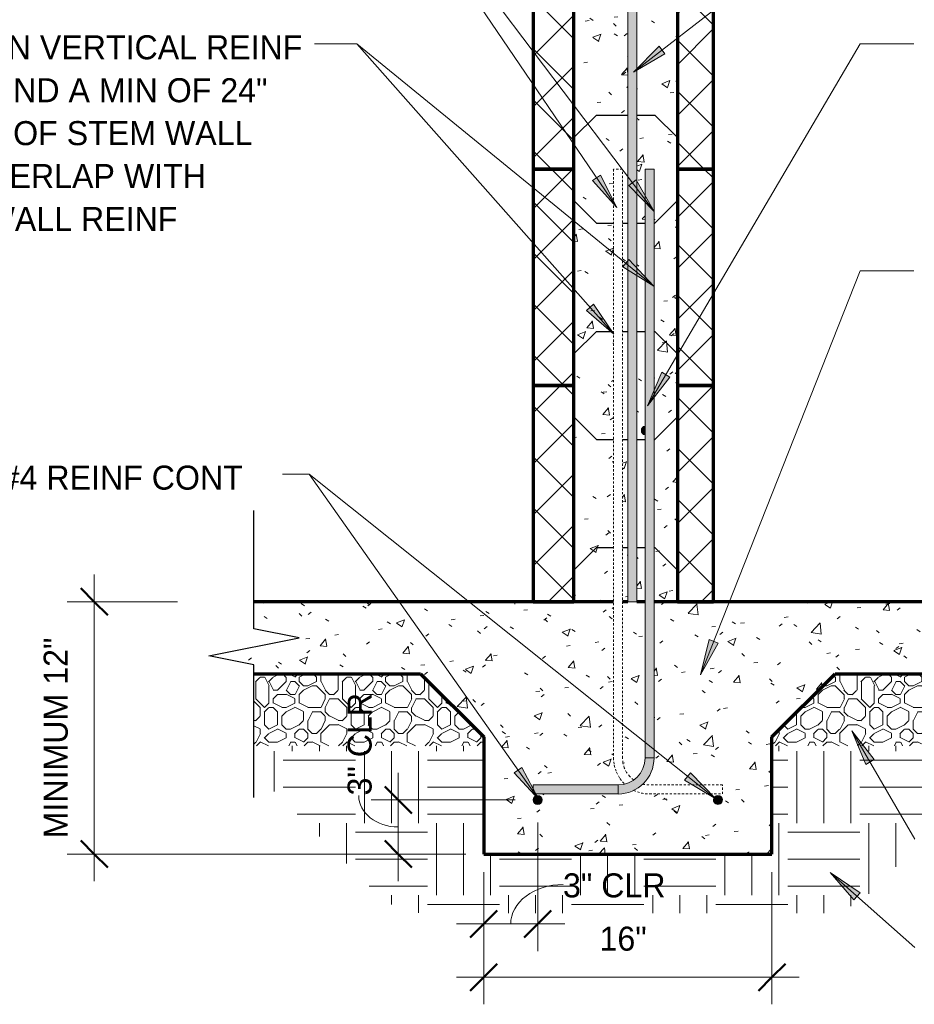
# Model space of a CAD drawing. Header units: inches. Extents: x 185 to 1318, y -45 to 298.
# Tile 21 of 23: x 1237 to 1286, y 33 to 88. Entities that reach past the tile are written whole.
import ezdxf

# ---------------------------------------------------------------- set-up
doc = ezdxf.new("R2010")
doc.units = ezdxf.units.IN
doc.header["$MEASUREMENT"] = 0
doc.linetypes.add('Hidden 1_8_', pattern=[0.1875, 0.125, -0.0625])
doc.layers.add('A-ANNO-DIMS', color=1, linetype='Continuous')
for name, color, linetype, lineweight in [('A-ANNO-DIMS-16', 1, 'Continuous', 9), ('A-ANNO-TEXT', 2, 'Continuous', 9), ('A-DETL', 5, 'Continuous', 9), ('A-DETL-GENF', 3, 'Continuous', 9), ('A-DETL-HLIN', 3, 'Continuous', 70), ('A-DETL-LLIN', 3, 'Continuous', 9), ('A-DETL-MBND', 5, 'Hidden 1_8_', 9), ('A-DETL-MLIN', 3, 'Continuous', 30)]:
    doc.layers.add(name, color=color, linetype=linetype, lineweight=lineweight)
doc.dimstyles.new('Linear_-_3_32__SBT_INCH_INCREM', dxfattribs={"dimscale": 12, "dimtxt": 0.125, "dimasz": 0.18, "dimexe": 0.125, "dimexo": 0.005208, "dimgap": 0.083333, "dimtad": 1, "dimtoh": 1, "dimdec": 0, "dimzin": 1, "dimdsep": 46, "dimlunit": 5, "dimtxsty": 'Standard', "dimtsz": 0.088388, "dimcen": 0.09, "dimdle": 0.125, "dimazin": 0, "dimtfac": 1, "dimtdec": 0, "dimtmove": 0, "dimatfit": 3, "dimfxl": 0, "dimtvp": 1, "dimtolj": 1, "dimtzin": 0, "dimarcsym": 0})
doc.dimstyles.new('Linear_-_3_32__SBT_TO_1_256', dxfattribs={"dimscale": 12, "dimtxt": 0.125, "dimasz": 0.18, "dimexe": 0.125, "dimexo": 0.005208, "dimgap": 0.083333, "dimtad": 1, "dimtoh": 1, "dimdec": 8, "dimzin": 3, "dimdsep": 46, "dimlunit": 4, "dimtxsty": 'Standard', "dimtsz": 0.088388, "dimcen": 0.09, "dimdle": 0.125, "dimazin": 1, "dimtfac": 1, "dimtdec": 8, "dimtmove": 0, "dimatfit": 3, "dimfxl": 0, "dimtvp": 1, "dimtolj": 1, "dimtzin": 0, "dimarcsym": 0})
pattern_1 = [(50, (1159.29, 0), (4.590705, -0.40187), [0.48, -5.28]), (355, (1159.29, 0), (-0.88784, 4.8137), [0.384, -4.224]), (100.451, (1159.673, -0.033), (3.70197, 4.41272), [0.408, -4.487]), (46.184, (1159.29, 1.28), (6.83066, -1.05904), [0.72, -7.92]), (96.636, (1159.859, 1.192), (5.98166, 6.23401), [0.612, -6.731]), (351.184, (1159.29, 1.28), (5.98208, 6.23382), [0.576, -6.336]), (21, (1159.93, 0.96), (3.82029, -2.5771), [0.48, -5.28]), (326, (1159.93, 0.96), (1.55721, 4.64059), [0.384, -4.224]), (71.451, (1160.248, 0.745), (5.37715, 2.0647), [0.408, -4.487]), (37.5, (1159.29, 0), (0.077972, 2.130786), [0.211, -3.962, 0.211, -4.077, -4.24]), (37.5, (1159.29, 0), (0.077972, 2.130786), [-8.461, 0.211, -4.029]), (7.5, (1159.29, 0), (1.683907, 2.52439), [0.211, -2.234, 0.211, -3.866, -1.616]), (7.5, (1159.29, 0), (1.683907, 2.52439), [-6.522, 0.211, -1.405]), (327.5, (1157.863, 0), (3.416527, -0.144297), [0.211, -1.389, 0.211, -4.781, -6.624]), (327.5, (1157.863, 0), (3.416527, -0.144297), [-6.592, 0.211, -6.413]), (317.5, (1157.223, 0), (3.732463, 0.640715), [0.211, -1.869, 0.211, -3.104, -4.704]), (317.5, (1157.223, 0), (3.732463, 0.640715), [-5.395, 0.211, -4.493])]
pattern_2 = [(45, (1159.29, 0), (-1.414214, 1.414214), []), (135, (1159.29, 0), (-1.414214, -1.414214), [])]
pattern_3 = [(0, (1159.29, 0), (4.8, 4.8), [0.48, -0.72, 0.24, -0.72, -2.64]), (0, (1159.29, 0), (4.8, 4.8), [-2.16, 0.24, -2.4]), (0, (1161.69, 0.48), (4.8, 4.8), [0.24, -4.56]), (0, (1160.25, 0.72), (4.8, 4.8), [0.24, -0.48, 0.24, -3.84]), (0, (1162.65, 0.96), (4.8, 4.8), [0.48, -4.32]), (0, (1163.13, 1.2), (4.8, 4.8), [0.24, -4.56]), (0, (1161.69, 1.68), (4.8, 4.8), [0.48, -4.32]), (0, (1159.29, 1.92), (4.8, 4.8), [0.24, -0.48, 0.24, -1.2, -2.64]), (0, (1159.29, 1.92), (4.8, 4.8), [-2.16, 0.72, -1.92]), (0, (1162.65, 2.4), (4.8, 4.8), [0.48, -4.32]), (0, (1159.77, 2.64), (4.8, 4.8), [0.48, -0.24, 0.24, -1.92, -1.92]), (0, (1159.77, 2.64), (4.8, 4.8), [-2.88, 0.24, -1.68]), (0, (1159.53, 2.88), (4.8, 4.8), [0.24, -4.56]), (0, (1161.21, 3.12), (4.8, 4.8), [0.24, -0.24, 0.24, -4.08]), (0, (1160.49, 3.36), (4.8, 4.8), [0.24, -4.56]), (0, (1163.61, 3.6), (4.8, 4.8), [0.24, -4.56]), (0, (1161.45, 3.84), (4.8, 4.8), [0.24, -1.92, 0.24, -2.4]), (0, (1161.45, 4.08), (4.8, 4.8), [0.48, -4.32]), (0, (1162.41, 4.32), (4.8, 4.8), [0.48, -4.32]), (0, (1159.53, 4.56), (4.8, 4.8), [0.24, -2.88, 0.48, -1.2]), (90, (1159.29, 2.16), (-4.8, 4.8), [0.96, -0.96, 0.48, -2.4]), (90, (1159.53, 2.16), (-4.8, 4.8), [0.24, -1.68, 0.48, -2.4]), (90, (1159.77, 0.96), (-4.8, 4.8), [0.72, -4.08]), (90, (1160.01, 0.96), (-4.8, 4.8), [0.48, -4.32]), (90, (1160.25, 0.24), (-4.8, 4.8), [0.24, -2.88, 0.24, -0.24, -1.2]), (90, (1160.25, 0.24), (-4.8, 4.8), [-3.6, 0.48, -0.72]), (90, (1160.73, 0.24), (-4.8, 4.8), [0.24, -1.68, 0.24, -2.64]), (90, (1160.97, 2.16), (-4.8, 4.8), [0.48, -0.72, 0.24, -0.24, -3.12]), (90, (1160.97, 2.16), (-4.8, 4.8), [-1.68, 0.48, -2.64]), (90, (1161.21, 1.2), (-4.8, 4.8), [0.48, -2.64, 0.24, -1.44]), (90, (1161.45, 0.24), (-4.8, 4.8), [0.24, -0.24, 0.48, -3.84]), (90, (1161.93, 3.36), (-4.8, 4.8), [0.24, -4.56]), (90, (1162.17, 3.36), (-4.8, 4.8), [0.48, -0.48, 0.24, -0.24, -3.36]), (90, (1162.17, 3.36), (-4.8, 4.8), [-1.44, 0.48, -2.88]), (90, (1162.41, 1.2), (-4.8, 4.8), [0.24, -0.24, 0.24, -0.48, -3.6]), (90, (1162.41, 1.2), (-4.8, 4.8), [-1.2, 0.24, -3.36]), (90, (1163.13, 2.88), (-4.8, 4.8), [0.96, -3.84]), (90, (1163.37, 2.4), (-4.8, 4.8), [0.96, -0.72, 0.48, -2.64]), (90, (1163.61, 0.48), (-4.8, 4.8), [0.24, -0.72, 0.48, -3.36]), (90, (1163.85, 0.96), (-4.8, 4.8), [0.72, -4.08]), (45, (1161.21, 0), (4e-16, 4.79984), [0.339, -6.449]), (45, (1163.85, 0.24), (4e-16, 4.79984), [0.339, -5.77, 0.339, -0.339]), (45, (1160.73, 0.48), (4e-16, 4.79984), [0.339, -2.715, 0.339, -3.394]), (45, (1161.93, 0.48), (4e-16, 4.79984), [0.339, -5.431, 0.339, -0.679]), (45, (1162.17, 0.48), (4e-16, 4.79984), [0.679, -2.715, 0.679, -2.715]), (45, (1160.97, 0.96), (4e-16, 4.79984), [0.339, -3.055, 0.339, -0.339, -2.715]), (45, (1160.97, 0.96), (4e-16, 4.79984), [-4.073, 0.339, -2.376]), (45, (1163.37, 1.2), (4e-16, 4.79984), [0.339, -0.339, 0.339, -5.77]), (45, (1160.01, 1.44), (4e-16, 4.79984), [0.339, -4.073, 0.339, -2.037]), (45, (1163.85, 1.92), (4e-16, 4.79984), [0.339, -0.339, 0.339, -1.358, -4.413]), (45, (1163.85, 1.92), (4e-16, 4.79984), [-2.376, 0.339, -4.073]), (45, (1160.97, 2.64), (4e-16, 4.79984), [0.339, -6.449]), (45, (1159.77, 2.88), (4e-16, 4.79984), [0.679, -6.109]), (45, (1159.29, 3.36), (4e-16, 4.79984), [0.339, -0.339, 0.339, -5.77]), (45, (1161.93, 4.08), (4e-16, 4.79984), [0.339, -6.449]), (45, (1163.37, 4.56), (4e-16, 4.79984), [0.339, -6.449]), (135, (1161.45, 0.48), (4e-16, 4.79984), [0.339, -6.449]), (135, (1161.69, 0.48), (4e-16, 4.79984), [0.339, -6.449]), (135, (1160.25, 0.72), (4e-16, 4.79984), [0.339, -1.358, 0.679, -4.412]), (135, (1159.29, 0.72), (4e-16, 4.79984), [0.339, -6.449]), (135, (1162.41, 1.44), (4e-16, 4.79984), [0.339, -2.715, 0.339, -3.394]), (135, (1162.65, 1.44), (4e-16, 4.79984), [0.339, -2.037, 0.339, -2.036, -2.037]), (135, (1162.65, 1.44), (4e-16, 4.79984), [-4.752, 0.339, -1.697]), (135, (1159.77, 1.68), (4e-16, 4.79984), [0.339, -6.449]), (135, (1163.61, 1.92), (4e-16, 4.79984), [0.679, -1.697, 0.339, -0.339, -3.734]), (135, (1163.61, 1.92), (4e-16, 4.79984), [-3.054, 0.339, -3.394]), (135, (1160.49, 2.64), (4e-16, 4.79984), [0.339, -6.449]), (135, (1162.41, 2.64), (4e-16, 4.79984), [0.679, -6.109]), (135, (1162.65, 2.64), (4e-16, 4.79984), [0.339, -6.449]), (135, (1161.21, 3.12), (4e-16, 4.79984), [0.339, -6.449]), (135, (1159.77, 3.84), (4e-16, 4.79984), [0.339, -6.449]), (135, (1163.61, 3.84), (4e-16, 4.79984), [0.339, -6.449]), (26.565, (1159.77, 0), (4.799944, -0.00045), [0.537, -10.196]), (26.565, (1159.29, 0.48), (4.799944, -0.00045), [0.537, -10.196]), (26.565, (1159.29, 0.72), (4.799944, -0.00045), [0.537, -10.196]), (26.565, (1160.49, 0.72), (4.799944, -0.00045), [0.537, -10.196]), (26.565, (1160.25, 1.68), (4.799944, -0.00045), [0.537, -10.196]), (26.565, (1160.25, 1.92), (4.799944, -0.00045), [0.537, -10.196]), (26.565, (1161.21, 2.88), (4.799944, -0.00045), [0.537, -10.196]), (26.565, (1161.45, 3.12), (4.799944, -0.00045), [0.537, -10.196]), (26.565, (1159.53, 3.6), (4.799944, -0.00045), [0.537, -10.196]), (26.565, (1160.97, 3.6), (4.799944, -0.00045), [0.537, -10.196]), (63.435, (1163.37, 0), (-0.00045, 4.799944), [0.537, -10.196]), (63.435, (1162.17, 0.72), (-0.00045, 4.799944), [0.537, -10.196]), (63.435, (1161.45, 1.2), (-0.00045, 4.799944), [0.537, -10.196]), (63.435, (1162.17, 1.92), (-0.00045, 4.799944), [0.537, -10.196]), (63.435, (1162.41, 1.92), (-0.00045, 4.799944), [0.537, -10.196]), (63.435, (1160.73, 2.64), (-0.00045, 4.799944), [0.537, -10.196]), (63.435, (1160.25, 2.88), (-0.00045, 4.799944), [0.537, -10.196]), (63.435, (1162.17, 3.84), (-0.00045, 4.799944), [0.537, -10.196]), (63.435, (1160.25, 4.32), (-0.00045, 4.799944), [0.537, -10.196]), (116.565, (1159.53, 2.88), (0.00045, 4.799944), [0.537, -10.196]), (116.565, (1162.41, 2.88), (0.00045, 4.799944), [0.537, -10.196]), (116.565, (1159.29, 3.12), (0.00045, 4.799944), [0.537, -10.196]), (116.565, (1163.13, 3.84), (0.00045, 4.799944), [0.537, -10.196]), (116.565, (1160.01, 4.08), (0.00045, 4.799944), [0.537, -10.196]), (116.565, (1160.97, 4.32), (0.00045, 4.799944), [0.537, -10.196]), (153.435, (1161.21, 0), (-4.799944, -0.00045), [0.537, -10.196]), (153.435, (1160.25, 0.48), (-4.799944, -0.00045), [0.537, -10.196]), (153.435, (1163.61, 0.72), (-4.799944, -0.00045), [0.537, -10.196]), (153.435, (1163.13, 1.2), (-4.799944, -0.00045), [0.537, -10.196]), (153.435, (1161.21, 1.68), (-4.799944, -0.00045), [0.537, -10.196]), (153.435, (1160.01, 1.92), (-4.799944, -0.00045), [0.537, -10.196]), (153.435, (1161.45, 1.92), (-4.799944, -0.00045), [0.537, -10.196]), (153.435, (1160.73, 2.4), (-4.799944, -0.00045), [0.537, -10.196]), (153.435, (1160.73, 3.6), (-4.799944, -0.00045), [0.537, -10.196]), (153.435, (1159.29, 4.56), (-4.799944, -0.00045), [0.537, -10.196]), (153.435, (1162.17, 4.56), (-4.799944, -0.00045), [0.537, -10.196]), (153.435, (1162.65, 4.56), (-4.799944, -0.00045), [0.537, -10.196])]

# ---------------------------------------------------------------- blocks, each defined once
blk = doc.blocks.new('Break Line1 - B_ WITH SLAB0')
at = {"layer": 'A-DETL-GENF', "lineweight": 30}
for p, q in [((-1, 0), (-0.5, 2.5)), ((-0.5, 2.5), (0.5, -2.5)), ((-8.372, 0), (-1, 0)), ((0.5, -2.5), (1, 0)), ((1, 0), (7.558, 0))]:
    blk.add_line(p, q, dxfattribs=at)
blk = doc.blocks.new('Reinf Bar Secti_ WITH SLAB0')
at = {"layer": 'A-DETL-GENF'}
h = blk.add_hatch(color=256, dxfattribs=at)
edge = h.paths.add_edge_path(flags=0)
edge.add_arc((0, 0), 0.25, 180, 360)
edge.add_arc((0, 0), 0.25, 0, 180)
for start, end in [(0, 180), (180, 0)]:
    blk.add_arc((0, 0), 0.25, start, end, dxfattribs=at)
blk = doc.blocks.new('Reinf Bar Eleva_ WITH SLAB0')
at = {"layer": 'A-DETL-GENF'}
blk.add_hatch(color=256, dxfattribs=at).paths.add_polyline_path([(0, 0), (0, -0.5), (41.642, -0.5), (44.142, 0)], flags=0)
for p, q in [((44.142, 0), (0, 0)), ((0, 0), (0, -0.5)), ((0, -0.5), (41.642, -0.5))]:
    blk.add_line(p, q, dxfattribs=at)
blk = doc.blocks.new('Reinf Bar Secti_ WITH SLAB2')
at = {"layer": 'A-DETL-GENF'}
h = blk.add_hatch(color=256, dxfattribs=at)
edge = h.paths.add_edge_path(flags=0)
edge.add_spline(control_points=[(0.25, 0), (0.248, 0.029), (0.235, 0.085), (0.191, 0.159), (0.125, 0.215), (0.072, 0.237), (0.044, 0.244)], knot_values=[0, 0, 0, 0, 0.086232, 0.170686, 0.254812, 0.340077, 0.340077, 0.340077, 0.340077], degree=3, periodic=0)
edge.add_line((0.044, 0.244), (0.044, -0.244))
edge.add_spline(control_points=[(0.044, -0.244), (0.072, -0.237), (0.125, -0.215), (0.191, -0.159), (0.235, -0.085), (0.248, -0.029), (0.25, 0)], knot_values=[0, 0, 0, 0, 0.085265, 0.169392, 0.253846, 0.340077, 0.340077, 0.340077, 0.340077], degree=3, periodic=0)
for points in [[(0.25, 0), (0.235, 0.085), (0.192, 0.16), (0.126, 0.216), (0.045, 0.246)], [(0.045, -0.246), (0.126, -0.216), (0.192, -0.16), (0.235, -0.085), (0.25, 0)]]:
    blk.add_lwpolyline(points, dxfattribs=at)
blk = doc.blocks.new('Reinf Bar Secti_ WITH SLAB3')
at = {"layer": 'A-DETL-GENF'}
h = blk.add_hatch(color=256, dxfattribs=at)
edge = h.paths.add_edge_path(flags=0)
edge.add_arc((0, 0), 0.25, 180, 360)
edge.add_arc((0, 0), 0.25, 360, 540)
for start, end in [(360, 180), (180, 360)]:
    blk.add_arc((0, 0), 0.25, start, end, dxfattribs=at)
blk = doc.blocks.new('Reinf Bar Eleva_ WITH SLAB1')
at = {"layer": 'A-DETL-GENF'}
blk.add_hatch(color=256, dxfattribs=at).paths.add_polyline_path([(32.67, 0), (0, 0), (0, -0.5), (32.67, -0.5)], flags=0)
for p, q in [((32.67, 0), (0, 0)), ((0, 0), (0, -0.5)), ((0, -0.5), (32.67, -0.5)), ((32.67, -0.5), (32.67, 0))]:
    blk.add_line(p, q, dxfattribs=at)
blk = doc.blocks.new('Reinf Bar Eleva_ WITH SLAB2')
at = {"layer": 'A-DETL-GENF'}
blk.add_hatch(color=256, dxfattribs=at).paths.add_polyline_path([(4.706, 0), (0, 0), (0, -0.5), (4.706, -0.5)], flags=0)
for p, q in [((4.706, 0), (0, 0)), ((0, 0), (0, -0.5)), ((0, -0.5), (4.706, -0.5)), ((4.706, -0.5), (4.706, 0))]:
    blk.add_line(p, q, dxfattribs=at)
blk = doc.blocks.new('DIMBLOCK61-INTE_ WITH SLAB0')
at = {"layer": 'A-ANNO-DIMS-16'}
for p, q in [((1240.802, 57.295), (1240.802, 40.295)), ((1245.414, 55.795), (1239.302, 55.795)), ((1240.802, 55.795), (1245.414, 55.795)), ((1261.414, 41.795), (1239.302, 41.795)), ((1240.802, 41.795), (1261.414, 41.795))]:
    blk.add_line(p, q, dxfattribs=at)
at = {"layer": 'A-ANNO-DIMS-16', "lineweight": 50}
for p, q in [((1240.802, 55.795), (1240.052, 56.545)), ((1240.802, 55.795), (1241.552, 55.045)), ((1240.802, 41.795), (1240.052, 42.545)), ((1240.802, 41.795), (1241.552, 41.045))]:
    blk.add_line(p, q, dxfattribs=at)
at = {"layer": 'A-ANNO-DIMS-16', "color": 0, "insert": (1237.992, 42.664), "char_height": 1.33411, "width": 14.71429, "attachment_point": 1, "rotation": 90, "line_spacing_factor": 1.070803}
blk.add_mtext('\\fStylus BT|b0|i0|c0|p34|;MINIMUM 12"', dxfattribs=at)
blk = doc.blocks.new('DIMBLOCK62-INTE_ WITH SLAB0')
at = {"layer": 'A-ANNO-DIMS-16'}
for p, q in [((1262.414, 40.795), (1262.414, 33.457)), ((1262.414, 34.957), (1262.414, 40.795)), ((1278.414, 40.795), (1278.414, 33.457)), ((1278.414, 34.957), (1278.414, 40.795)), ((1260.914, 34.957), (1279.914, 34.957))]:
    blk.add_line(p, q, dxfattribs=at)
at = {"layer": 'A-ANNO-DIMS-16', "lineweight": 50}
for p, q in [((1262.414, 34.957), (1263.164, 35.707)), ((1278.414, 34.957), (1279.164, 35.707)), ((1262.414, 34.957), (1261.664, 34.207)), ((1278.414, 34.957), (1277.664, 34.207))]:
    blk.add_line(p, q, dxfattribs=at)
at = {"layer": 'A-ANNO-DIMS-16', "color": 0, "insert": (1268.843, 37.768), "char_height": 1.33411, "width": 3.77143, "attachment_point": 1, "line_spacing_factor": 1.070803}
blk.add_mtext('\\fStylus BT|b0|i0|c0|p34|;16"', dxfattribs=at)
blk = doc.blocks.new('DIMBLOCK63-INTE_ WITH SLAB0')
at = {"layer": 'A-ANNO-DIMS-16'}
for p, q in [((1265.414, 43.545), (1265.414, 36.413)), ((1265.414, 37.913), (1265.414, 43.545)), ((1262.414, 40.795), (1262.414, 36.413)), ((1262.414, 37.913), (1262.414, 40.795)), ((1260.914, 37.913), (1266.914, 37.913))]:
    blk.add_line(p, q, dxfattribs=at)
at = {"layer": 'A-ANNO-DIMS-16', "lineweight": 50}
for p, q in [((1262.414, 37.913), (1263.164, 38.663)), ((1265.414, 37.913), (1266.164, 38.663)), ((1262.414, 37.913), (1261.664, 37.163)), ((1265.414, 37.913), (1264.664, 37.163))]:
    blk.add_line(p, q, dxfattribs=at)
at = {"layer": 'A-ANNO-DIMS-16'}
blk.add_ellipse((1266.817, 37.913), major_axis=(2.902, 0), ratio=0.754702, start_param=1.570796, end_param=3.141593, dxfattribs=at)
at = {"layer": 'A-ANNO-DIMS-16', "color": 0, "insert": (1266.817, 40.723), "char_height": 1.33411, "width": 7, "attachment_point": 1, "line_spacing_factor": 1.070803}
blk.add_mtext('\\fStylus BT|b0|i0|c0|p34|;3" CLR', dxfattribs=at)
blk = doc.blocks.new('DIMBLOCK64-INTE_ WITH SLAB0')
at = {"layer": 'A-ANNO-DIMS-16'}
for p, q in [((1257.669, 40.295), (1257.669, 46.295)), ((1264.164, 44.795), (1256.169, 44.795)), ((1257.669, 44.795), (1264.164, 44.795)), ((1261.414, 41.795), (1256.169, 41.795)), ((1257.669, 41.795), (1261.414, 41.795))]:
    blk.add_line(p, q, dxfattribs=at)
at = {"layer": 'A-ANNO-DIMS-16', "lineweight": 50}
for p, q in [((1257.669, 44.795), (1256.919, 45.545)), ((1257.669, 44.795), (1258.419, 44.045)), ((1257.669, 41.795), (1256.919, 42.545)), ((1257.669, 41.795), (1258.419, 41.045))]:
    blk.add_line(p, q, dxfattribs=at)
at = {"layer": 'A-ANNO-DIMS-16'}
blk.add_ellipse((1257.669, 45.043), major_axis=(2.19, 0), ratio=0.798209, start_param=3.141593, end_param=4.712389, dxfattribs=at)
at = {"layer": 'A-ANNO-DIMS-16', "color": 0, "insert": (1254.859, 45.043), "char_height": 1.33411, "width": 7, "attachment_point": 1, "rotation": 90, "line_spacing_factor": 1.070803}
blk.add_mtext('\\fStylus BT|b0|i0|c0|p34|;3" CLR', dxfattribs=at)

msp = doc.modelspace()

# ---------------------------------------------------------------- hatches: boundary and pattern name
at = {"layer": 'A-ANNO-TEXT'}
for points in [[(1272.47062698, 86.19490875), (1272.14793728, 86.61106911), (1270.72875626, 85.17745313)], [(1268.88961994, 79.4588963), (1268.45394652, 79.1630809), (1269.79525378, 77.65635453)], [(1270.88471177, 79.20471888), (1270.46478222, 78.8869497), (1271.88159528, 77.45099347)], [(1270.46508628, 74.77714591), (1270.13241876, 74.36891754), (1271.84915368, 73.30960138)], [(1268.51351748, 72.30880971), (1268.11946732, 71.95946381), (1269.64326516, 70.6375827)], [(1272.75254246, 68.25775784), (1272.29849071, 68.52450695), (1271.51243625, 66.66669967)], [(1275.42373586, 53.49913969), (1274.93402362, 53.69278887), (1274.44342398, 51.73609739)], [(1283.62138028, 46.76811349), (1284.07667918, 47.03272829), (1282.84405528, 48.62959016)], [(1264.5310546, 46.60488614), (1264.10092074, 46.30107215), (1265.46983585, 44.81938361)], [(1273.89128142, 46.30619559), (1273.56276251, 45.89462128), (1275.29013056, 44.85273399)], [(1282.95866815, 39.24621935), (1283.30791389, 39.64035828), (1281.63639984, 40.76968122)]]:
    msp.add_hatch(color=7, dxfattribs=at).paths.add_polyline_path(points, flags=0)
at = {"layer": 'A-DETL-GENF'}
h = msp.add_hatch(dxfattribs=at)
h.set_pattern_fill('FP8_28', style=0, pattern_type=2)
h.set_pattern_definition(pattern_2)
h.paths.add_polyline_path([(1265.16415095, 91.79482759), (1265.16415095, 79.79482759), (1267.42160223, 79.79482759), (1267.42160223, 91.79482759)], flags=0)
h = msp.add_hatch(dxfattribs=at)
h.set_pattern_fill('FP8_27', style=0, pattern_type=2)
h.set_pattern_definition(pattern_1)
h.paths.add_polyline_path([(1267.42160223, 91.79482759), (1267.42160223, 79.79482759), (1270.41415095, 79.79482759), (1270.41415095, 91.79482759)], flags=0)
h = msp.add_hatch(dxfattribs=at)
h.set_pattern_fill('FP8_27', style=0, pattern_type=2)
h.set_pattern_definition(pattern_1)
h.paths.add_polyline_path([(1273.16415095, 79.79482759), (1273.16415095, 91.79482759), (1270.91415095, 91.79482759), (1270.91415095, 79.79482759)], flags=0)
edge = h.paths.add_edge_path(flags=0)
edge.add_arc((1271.41415095, 89.43675141), 0.25, 0, 180)
edge.add_arc((1271.41415095, 89.43675141), 0.25, 180, 360)
h = msp.add_hatch(dxfattribs=at)
h.set_pattern_fill('FP8_28', style=0, pattern_type=2)
h.set_pattern_definition(pattern_2)
h.paths.add_polyline_path([(1275.16415095, 91.79482759), (1273.16415095, 91.79482759), (1273.16415095, 79.79482759), (1275.16415095, 79.79482759)], flags=0)
h = msp.add_hatch(dxfattribs=at)
h.set_pattern_fill('FP8_28', style=0, pattern_type=2)
h.set_pattern_definition(pattern_2)
h.paths.add_polyline_path([(1265.16415095, 79.79482759), (1265.16415095, 67.79482759), (1267.42160223, 67.79482759), (1267.42160223, 79.79482759)], flags=0)
h = msp.add_hatch(dxfattribs=at)
h.set_pattern_fill('FP8_27', style=0, pattern_type=2)
h.set_pattern_definition(pattern_1)
h.paths.add_polyline_path([(1267.42160223, 79.79482759), (1267.42160223, 67.79482759), (1269.61279565, 67.79482759), (1269.61279565, 79.79482759)], flags=0)
h = msp.add_hatch(dxfattribs=at)
h.set_pattern_fill('FP8_27', style=0, pattern_type=2)
h.set_pattern_definition(pattern_1)
h.paths.add_polyline_path([(1270.41415095, 67.79482759), (1270.41415095, 79.79482759), (1270.11279565, 79.79482759), (1270.11279565, 67.79482759)], flags=0)
h = msp.add_hatch(dxfattribs=at)
h.set_pattern_fill('FP8_27', style=0, pattern_type=2)
h.set_pattern_definition(pattern_1)
h.paths.add_polyline_path([(1270.91415095, 79.79482759), (1270.91415095, 67.79482759), (1271.36966598, 67.79482759), (1271.36966598, 79.79482759)], flags=0)
h = msp.add_hatch(dxfattribs=at)
h.set_pattern_fill('FP8_27', style=0, pattern_type=2)
h.set_pattern_definition(pattern_1)
h.paths.add_polyline_path([(1273.16415095, 67.79482759), (1273.16415095, 79.79482759), (1271.86966598, 79.79482759), (1271.86966598, 67.79482759)], flags=0)
h = msp.add_hatch(dxfattribs=at)
h.set_pattern_fill('FP8_28', style=0, pattern_type=2)
h.set_pattern_definition(pattern_2)
h.paths.add_polyline_path([(1275.16415095, 79.79482759), (1273.16415095, 79.79482759), (1273.16415095, 67.79482759), (1275.16415095, 67.79482759)], flags=0)
h = msp.add_hatch(dxfattribs=at)
h.set_pattern_fill('FP8_28', style=0, pattern_type=2)
h.set_pattern_definition(pattern_2)
h.paths.add_polyline_path([(1265.16415095, 67.79482759), (1265.16415095, 55.79482759), (1267.42160223, 55.79482759), (1267.42160223, 67.79482759)], flags=0)
h = msp.add_hatch(dxfattribs=at)
h.set_pattern_fill('FP8_27', style=0, pattern_type=2)
h.set_pattern_definition(pattern_1)
h.paths.add_polyline_path([(1267.42160223, 67.79482759), (1267.42160223, 55.79482759), (1269.61279565, 55.79482759), (1269.61279565, 67.79482759)], flags=0)
h = msp.add_hatch(dxfattribs=at)
h.set_pattern_fill('FP8_27', style=0, pattern_type=2)
h.set_pattern_definition(pattern_1)
h.paths.add_polyline_path([(1270.41415095, 55.79482759), (1270.41415095, 67.79482759), (1270.11279565, 67.79482759), (1270.11279565, 55.79482759)], flags=0)
h = msp.add_hatch(dxfattribs=at)
h.set_pattern_fill('FP8_27', style=0, pattern_type=2)
h.set_pattern_definition(pattern_1)
edge = h.paths.add_edge_path(flags=0)
edge.add_line((1270.91415095, 67.79482759), (1270.91415095, 55.79482759))
edge.add_line((1270.91415095, 55.79482759), (1271.36966598, 55.79482759))
edge.add_line((1271.36966598, 55.79482759), (1271.36966598, 65.05109561))
edge.add_spline(control_points=[(1271.36966598, 65.05109561), (1271.34208378, 65.05795249), (1271.28870867, 65.07946883), (1271.22362883, 65.13573084), (1271.17866633, 65.20949417), (1271.16635446, 65.26616828), (1271.16415095, 65.29482759)], knot_values=[0, 0, 0, 0, 0.085265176, 0.1693915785, 0.2538457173, 0.3400773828, 0.3400773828, 0.3400773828, 0.3400773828], degree=3, periodic=0)
edge.add_spline(control_points=[(1271.16415095, 65.29482759), (1271.16635446, 65.32348689), (1271.17866633, 65.38016101), (1271.22362883, 65.45392434), (1271.28870867, 65.51018634), (1271.34208378, 65.53170268), (1271.36966598, 65.53855956)], knot_values=[0, 0, 0, 0, 0.0862316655, 0.1706858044, 0.2548122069, 0.3400773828, 0.3400773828, 0.3400773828, 0.3400773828], degree=3, periodic=0)
edge.add_line((1271.36966598, 65.53855956), (1271.36966598, 67.79482759))
edge.add_line((1271.36966598, 67.79482759), (1270.91415095, 67.79482759))
h = msp.add_hatch(dxfattribs=at)
h.set_pattern_fill('FP8_27', style=0, pattern_type=2)
h.set_pattern_definition(pattern_1)
h.paths.add_polyline_path([(1273.16415095, 55.79482759), (1273.16415095, 67.79482759), (1271.86966598, 67.79482759), (1271.86966598, 55.79482759)], flags=0)
h = msp.add_hatch(dxfattribs=at)
h.set_pattern_fill('FP8_28', style=0, pattern_type=2)
h.set_pattern_definition(pattern_2)
h.paths.add_polyline_path([(1275.16415095, 67.79482759), (1273.16415095, 67.79482759), (1273.16415095, 55.79482759), (1275.16415095, 55.79482759)], flags=0)
h = msp.add_hatch(dxfattribs=at)
h.set_pattern_fill('FP8_27', style=0, pattern_type=2)
h.set_pattern_definition(pattern_1)
edge = h.paths.add_edge_path(flags=0)
edge.add_line((1258.91415095, 51.79482759), (1262.41415095, 48.29482759))
edge.add_line((1262.41415095, 48.29482759), (1262.41415095, 41.79482759))
edge.add_line((1262.41415095, 41.79482759), (1278.41415095, 41.79482759))
edge.add_line((1278.41415095, 41.79482759), (1278.41415095, 48.29482759))
edge.add_line((1278.41415095, 48.29482759), (1281.91415095, 51.79482759))
edge.add_line((1281.91415095, 51.79482759), (1291.16415095, 51.79482759))
edge.add_line((1291.16415095, 51.79482759), (1291.16415095, 52.29482759))
edge.add_line((1291.16415095, 52.29482759), (1293.66415095, 52.79482759))
edge.add_line((1293.66415095, 52.79482759), (1288.66415095, 53.79482759))
edge.add_line((1288.66415095, 53.79482759), (1291.16415095, 54.29482759))
edge.add_line((1291.16415095, 54.29482759), (1291.16415095, 55.79482759))
edge.add_line((1291.16415095, 55.79482759), (1276.41415095, 55.79482759))
edge.add_line((1276.41415095, 55.79482759), (1271.86966598, 55.79482759))
edge.add_line((1271.86966598, 55.79482759), (1271.86966598, 47.12530278))
edge.add_spline(control_points=[(1271.86966598, 47.12530278), (1271.86426753, 46.9901218), (1271.82943317, 46.72090723), (1271.7021906, 46.33526596), (1271.50644042, 45.98013225), (1271.33350816, 45.77186502), (1271.23853908, 45.67629825)], knot_values=[0, 0, 0, 0, 0.4058661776, 0.8088960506, 1.2113638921, 1.6155534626, 1.6155534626, 1.6155534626, 1.6155534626], degree=3, periodic=0)
edge.add_line((1271.23853908, 45.67629825), (1271.61279565, 45.62702644))
edge.add_line((1271.61279565, 45.62702644), (1275.66415095, 45.62702644))
edge.add_line((1275.66415095, 45.62702644), (1275.66415095, 45.12702644))
edge.add_line((1275.66415095, 45.12702644), (1271.61279565, 45.12702644))
edge.add_spline(control_points=[(1271.61279565, 45.12702644), (1271.46234786, 45.13059213), (1271.16176907, 45.1691301), (1270.87750751, 45.27431854), (1270.74331146, 45.34091421)], knot_values=[0, 0, 0, 0, 0.4514701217, 0.9009053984, 0.9009053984, 0.9009053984, 0.9009053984], degree=3, periodic=0)
edge.add_spline(control_points=[(1270.74331146, 45.34091421), (1270.60868248, 45.27358363), (1270.32309406, 45.16750358), (1270.02084405, 45.12981035), (1269.86966598, 45.12702644)], knot_values=[0, 0, 0, 0, 0.4515809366, 0.9051920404, 0.9051920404, 0.9051920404, 0.9051920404], degree=3, periodic=0)
edge.add_line((1269.86966598, 45.12702644), (1265.16415095, 45.12702644))
edge.add_line((1265.16415095, 45.12702644), (1265.16415095, 45.62702644))
edge.add_line((1265.16415095, 45.62702644), (1269.86966598, 45.62530278))
edge.add_line((1269.86966598, 45.62530278), (1270.24775726, 45.67507944))
edge.add_spline(control_points=[(1270.24775726, 45.67507944), (1270.15219852, 45.77057158), (1269.97814459, 45.97892276), (1269.78110089, 46.3347088), (1269.65308256, 46.72139696), (1269.61814531, 46.99144042), (1269.61279565, 47.12702644)], knot_values=[0, 0, 0, 0, 0.4052801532, 0.8089315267, 1.2131843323, 1.6202588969, 1.6202588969, 1.6202588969, 1.6202588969], degree=3, periodic=0)
edge.add_line((1269.61279565, 47.12702644), (1269.61279565, 55.79482759))
edge.add_line((1269.61279565, 55.79482759), (1264.41415095, 55.79482759))
edge.add_line((1264.41415095, 55.79482759), (1249.66415095, 55.79482759))
edge.add_line((1249.66415095, 55.79482759), (1249.66415095, 54.29482759))
edge.add_line((1249.66415095, 54.29482759), (1252.16415095, 53.79482759))
edge.add_line((1252.16415095, 53.79482759), (1247.16415095, 52.79482759))
edge.add_line((1247.16415095, 52.79482759), (1249.66415095, 52.29482759))
edge.add_line((1249.66415095, 52.29482759), (1249.66415095, 51.79482759))
edge.add_line((1249.66415095, 51.79482759), (1258.91415095, 51.79482759))
edge = h.paths.add_edge_path(flags=0)
edge.add_arc((1265.41415095, 44.79482759), 0.25, 0, 180)
edge.add_arc((1265.41415095, 44.79482759), 0.25, 180, 360)
edge = h.paths.add_edge_path(flags=0)
edge.add_arc((1275.41415095, 44.79482759), 0.25, 0, 180)
edge.add_arc((1275.41415095, 44.79482759), 0.25, 180, 360)
h = msp.add_hatch(dxfattribs=at)
h.set_pattern_fill('FP8_27', style=0, pattern_type=2)
h.set_pattern_definition(pattern_1)
edge = h.paths.add_edge_path(flags=0)
edge.add_line((1270.11279565, 55.79482759), (1270.11279565, 47.12702644))
edge.add_spline(control_points=[(1270.11279565, 47.12702644), (1270.11486981, 47.00916962), (1270.14520961, 46.77327013), (1270.27243763, 46.441066), (1270.47208813, 46.1477526), (1270.64744479, 45.98881749), (1270.74235398, 45.92040648)], knot_values=[0, 0, 0, 0, 0.3536252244, 0.7060941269, 1.0576822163, 1.4086670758, 1.4086670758, 1.4086670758, 1.4086670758], degree=3, periodic=0)
edge.add_spline(control_points=[(1270.74235398, 45.92040648), (1270.83692724, 45.98886654), (1271.01162868, 46.14777105), (1271.21051666, 46.44069218), (1271.33728468, 46.77227449), (1271.36756359, 47.00768244), (1271.36966598, 47.12530278)], knot_values=[0, 0, 0, 0, 0.3502540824, 0.701107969, 1.0528503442, 1.4057677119, 1.4057677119, 1.4057677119, 1.4057677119], degree=3, periodic=0)
edge.add_line((1271.36966598, 47.12530278), (1271.36966598, 55.79482759))
edge.add_line((1271.36966598, 55.79482759), (1270.11279565, 55.79482759))
h = msp.add_hatch(dxfattribs=at)
h.set_pattern_fill('FP8_29', style=0, pattern_type=2)
h.set_pattern_definition(pattern_3)
h.paths.add_polyline_path([(1262.41415095, 47.79482759), (1262.41415095, 48.29482759), (1258.91415095, 51.79482759), (1249.66415095, 51.79482759), (1249.66415095, 47.79482759)], flags=0)
h = msp.add_hatch(dxfattribs=at)
h.set_pattern_fill('FP8_29', style=0, pattern_type=2)
h.set_pattern_definition(pattern_3)
h.paths.add_polyline_path([(1281.91415095, 51.79482759), (1278.41415095, 48.29482759), (1278.41415095, 47.79482759), (1291.16415095, 47.79482759), (1291.16415095, 51.79482759)], flags=0)
h = msp.add_hatch(dxfattribs=at)
h.set_pattern_fill('FP8_30', style=0, pattern_type=2)
h.set_pattern_definition([(0, (1159.29, 0), (4, 4), [4, -4]), (0, (1159.29, 1.5), (4, 4), [4, -4]), (0, (1159.29, 3), (4, 4), [4, -4]), (90, (1159.79, 3.5), (-4, 4), [4, -4]), (90, (1161.29, 3.5), (-4, 4), [4, -4]), (90, (1162.79, 3.5), (-4, 4), [4, -4])])
edge = h.paths.add_edge_path(flags=0)
edge.add_spline(control_points=[(1256.38513466, 39.67745573), (1256.51003775, 39.55363165), (1256.77311211, 39.32279484), (1257.35345972, 38.93446598), (1258.00347949, 38.66521898), (1258.68843718, 38.52944122), (1259.03768513, 38.50664583), (1259.21356179, 38.50588285)], knot_values=[0, 0, 0, 0, 0.527634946, 1.0463933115, 2.0906028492, 2.6093612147, 3.1369961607, 3.1369961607, 3.1369961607, 3.1369961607], degree=3, periodic=0)
edge.add_line((1259.21356179, 38.50588285), (1281.05917157, 38.50588285))
edge.add_spline(control_points=[(1281.05917157, 38.50588285), (1281.23504823, 38.50664583), (1281.58429617, 38.52944122), (1282.26925386, 38.66521898), (1282.91927364, 38.93446598), (1283.49962124, 39.32279484), (1283.76269561, 39.55363165), (1283.88759869, 39.67745573)], knot_values=[0, 0, 0, 0, 0.527634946, 1.0463933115, 2.0906028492, 2.6093612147, 3.1369961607, 3.1369961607, 3.1369961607, 3.1369961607], degree=3, periodic=0)
edge.add_line((1283.88759869, 39.67745573), (1291.16415095, 46.95400799))
edge.add_line((1291.16415095, 46.95400799), (1291.16415095, 47.79482759))
edge.add_line((1291.16415095, 47.79482759), (1278.41415095, 47.79482759))
edge.add_line((1278.41415095, 47.79482759), (1278.41415095, 41.79482759))
edge.add_line((1278.41415095, 41.79482759), (1262.41415095, 41.79482759))
edge.add_line((1262.41415095, 41.79482759), (1262.41415095, 47.79482759))
edge.add_line((1262.41415095, 47.79482759), (1249.66415095, 47.79482759))
edge.add_line((1249.66415095, 47.79482759), (1249.66415095, 46.39843944))
edge.add_line((1249.66415095, 46.39843944), (1256.38513466, 39.67745573))
h = msp.add_hatch(color=7, dxfattribs=at)
edge = h.paths.add_edge_path(flags=0)
edge.add_line((1271.86966598, 47.12530278), (1271.36966598, 47.12530278))
edge.add_arc((1269.86966598, 47.12530278), 1.5, 270, 360, ccw=False)
edge.add_line((1269.86966598, 45.62530278), (1269.86966598, 45.12530278))
edge.add_arc((1269.86966598, 47.12530278), 2, 270, 360)

# ---------------------------------------------------------------- linework, layer by layer
at = {"layer": 'A-ANNO-TEXT', "color": 7}
for p, q in [((1269.79525378, 77.65635453), (1252.9294547, 102.4961029)), ((1271.88159528, 77.45099347), (1252.9294547, 102.4961029)), ((1270.72875626, 85.17745313), (1283.30623524, 94.92999886)), ((1254.15729975, 86.74172458), (1253.02177687, 86.74172458)), ((1255.36610848, 86.74172458), (1254.15729975, 86.74172458)), ((1255.36610848, 86.74172458), (1254.15729975, 86.74172458)), ((1269.64326516, 70.6375827), (1255.36610848, 86.74172458)), ((1271.84915368, 73.30960138), (1255.36610848, 86.74172458)), ((1272.14793728, 86.61106911), (1270.72875626, 85.17745313)), ((1271.51243625, 66.66669967), (1283.30623524, 86.74172458)), ((1272.47062698, 86.19490875), (1272.14793728, 86.61106911)), ((1283.30623524, 86.74172458), (1286.28621194, 86.74172458)), ((1270.72875626, 85.17745313), (1272.47062698, 86.19490875)), ((1268.88961994, 79.4588963), (1268.45394652, 79.1630809)), ((1269.79525378, 77.65635453), (1268.88961994, 79.4588963)), ((1268.45394652, 79.1630809), (1269.79525378, 77.65635453)), ((1270.88471177, 79.20471888), (1270.46478222, 78.8869497)), ((1270.46478222, 78.8869497), (1271.88159528, 77.45099347)), ((1271.88159528, 77.45099347), (1270.88471177, 79.20471888)), ((1270.46508628, 74.77714591), (1270.13241876, 74.36891754)), ((1270.13241876, 74.36891754), (1271.84915368, 73.30960138)), ((1271.84915368, 73.30960138), (1270.46508628, 74.77714591)), ((1274.44342398, 51.73609739), (1283.30623524, 74.14893311)), ((1283.30623524, 74.14893311), (1286.28621194, 74.14893311)), ((1268.51351748, 72.30880971), (1268.11946732, 71.95946381)), ((1269.64326516, 70.6375827), (1268.51351748, 72.30880971)), ((1268.11946732, 71.95946381), (1269.64326516, 70.6375827)), ((1272.29849071, 68.52450695), (1271.51243625, 66.66669967)), ((1272.75254246, 68.25775784), (1272.29849071, 68.52450695)), ((1271.51243625, 66.66669967), (1272.75254246, 68.25775784)), ((1252.72343442, 62.86548774), (1251.2546904, 62.86548774)), ((1265.46983585, 44.81938361), (1252.72343442, 62.86548774)), ((1275.29013056, 44.85273399), (1252.72343442, 62.86548774)), ((1274.93402362, 53.69278887), (1274.44342398, 51.73609739)), ((1275.42373586, 53.49913969), (1274.93402362, 53.69278887)), ((1274.44342398, 51.73609739), (1275.42373586, 53.49913969)), ((1284.07667918, 47.03272829), (1282.84405528, 48.62959016)), ((1282.84405528, 48.62959016), (1283.62138028, 46.76811349)), ((1282.84405528, 48.62959016), (1286.34151172, 42.61183101)), ((1283.62138028, 46.76811349), (1284.07667918, 47.03272829)), ((1264.5310546, 46.60488614), (1264.10092074, 46.30107215)), ((1265.46983585, 44.81938361), (1264.5310546, 46.60488614)), ((1264.10092074, 46.30107215), (1265.46983585, 44.81938361)), ((1273.89128142, 46.30619559), (1273.56276251, 45.89462128)), ((1273.56276251, 45.89462128), (1275.29013056, 44.85273399)), ((1275.29013056, 44.85273399), (1273.89128142, 46.30619559)), ((1283.30791389, 39.64035828), (1281.63639984, 40.76968122)), ((1281.63639984, 40.76968122), (1282.95866815, 39.24621935)), ((1281.63639984, 40.76968122), (1286.34151172, 36.6004906)), ((1282.95866815, 39.24621935), (1283.30791389, 39.64035828))]:
    msp.add_line(p, q, dxfattribs=at)
at = {"layer": 'A-DETL', "lineweight": 70}
for p, q in [((1258.91415095, 51.79482759), (1262.41415095, 48.29482759)), ((1278.41415095, 48.29482759), (1281.91415095, 51.79482759)), ((1262.41415095, 48.29482759), (1262.41415095, 41.79482759)), ((1278.41415095, 41.79482759), (1278.41415095, 48.29482759)), ((1262.41415095, 41.79482759), (1278.41415095, 41.79482759))]:
    msp.add_line(p, q, dxfattribs=at)
at = {"layer": 'A-DETL-HLIN'}
for p, q in [((1265.16415095, 91.79482759), (1265.16415095, 79.79482759)), ((1265.16415095, 91.79482759), (1265.16415095, 79.79482759)), ((1267.42160223, 79.79482759), (1267.42160223, 91.79482759)), ((1267.42160223, 79.79482759), (1267.42160223, 91.79482759)), ((1273.16415095, 91.79482759), (1273.16415095, 79.79482759)), ((1273.16415095, 91.79482759), (1273.16415095, 79.79482759)), ((1275.16415095, 79.79482759), (1275.16415095, 91.79482759)), ((1275.16415095, 79.79482759), (1275.16415095, 91.79482759)), ((1265.16415095, 79.79482759), (1265.16415095, 67.79482759)), ((1267.42160223, 79.79482759), (1265.16415095, 79.79482759)), ((1265.16415095, 79.79482759), (1265.16415095, 67.79482759)), ((1265.16415095, 79.79482759), (1267.42160223, 79.79482759)), ((1265.16415095, 79.79482759), (1267.42160223, 79.79482759)), ((1267.42160223, 67.79482759), (1267.42160223, 79.79482759)), ((1267.42160223, 67.79482759), (1267.42160223, 79.79482759)), ((1275.16415095, 79.79482759), (1273.16415095, 79.79482759)), ((1273.16415095, 79.79482759), (1273.16415095, 67.79482759)), ((1273.16415095, 79.79482759), (1273.16415095, 67.79482759)), ((1273.16415095, 79.79482759), (1275.16415095, 79.79482759)), ((1273.16415095, 79.79482759), (1275.16415095, 79.79482759)), ((1275.16415095, 67.79482759), (1275.16415095, 79.79482759)), ((1275.16415095, 67.79482759), (1275.16415095, 79.79482759)), ((1265.16415095, 67.79482759), (1267.42160223, 67.79482759)), ((1265.16415095, 67.79482759), (1265.16415095, 55.79482759)), ((1267.42160223, 67.79482759), (1265.16415095, 67.79482759)), ((1265.16415095, 67.79482759), (1265.16415095, 55.79482759)), ((1267.42160223, 67.79482759), (1265.16415095, 67.79482759)), ((1267.42160223, 55.79482759), (1267.42160223, 67.79482759)), ((1267.42160223, 55.79482759), (1267.42160223, 67.79482759)), ((1273.16415095, 67.79482759), (1275.16415095, 67.79482759)), ((1275.16415095, 67.79482759), (1273.16415095, 67.79482759)), ((1273.16415095, 67.79482759), (1273.16415095, 55.79482759)), ((1275.16415095, 67.79482759), (1273.16415095, 67.79482759)), ((1273.16415095, 67.79482759), (1273.16415095, 55.79482759)), ((1275.16415095, 55.79482759), (1275.16415095, 67.79482759)), ((1275.16415095, 55.79482759), (1275.16415095, 67.79482759)), ((1264.41415095, 55.79482759), (1249.66415095, 55.79482759)), ((1269.61279565, 55.79482759), (1264.41415095, 55.79482759)), ((1265.16415095, 55.79482759), (1267.42160223, 55.79482759)), ((1270.41415095, 55.79482759), (1270.11279565, 55.79482759)), ((1271.36966598, 55.79482759), (1270.91415095, 55.79482759)), ((1276.41415095, 55.79482759), (1271.86966598, 55.79482759)), ((1273.16415095, 55.79482759), (1275.16415095, 55.79482759)), ((1291.16415095, 55.79482759), (1276.41415095, 55.79482759)), ((1249.66415095, 51.79482759), (1258.91415095, 51.79482759)), ((1281.91415095, 51.79482759), (1291.16415095, 51.79482759))]:
    msp.add_line(p, q, dxfattribs=at)
at = {"layer": 'A-DETL-LLIN'}
for p, q in [((1265.12224938, 56.12177744), (1265.16415095, 56.12177744)), ((1264.12224938, 55.66988943), (1264.16415095, 55.66988943)), ((1269.86966598, 45.12702644), (1269.86966598, 45.12530278))]:
    msp.add_line(p, q, dxfattribs=at)
for radius in [1.5, 2]:
    msp.add_arc((1269.86966598, 47.12530278), radius, 270, 360, dxfattribs=at)
at = {"layer": 'A-DETL-MBND'}
for p, q in [((1270.11279565, 79.79482759), (1269.61279565, 79.79482759)), ((1269.61279565, 79.79482759), (1269.61279565, 47.12702644)), ((1270.11279565, 47.12702644), (1270.11279565, 79.79482759)), ((1275.66415095, 45.62702644), (1271.61279565, 45.62702644)), ((1275.66415095, 45.12702644), (1275.66415095, 45.62702644)), ((1271.61279565, 45.12702644), (1275.66415095, 45.12702644))]:
    msp.add_line(p, q, dxfattribs=at)
for points in [[(1269.61279565, 47.12702644), (1269.65431604, 46.721616), (1269.77715327, 46.33303836), (1269.9762071, 45.97742742), (1270.24289088, 45.66990323)], [(1270.73489134, 45.91084252), (1270.52192901, 46.09745853), (1270.34782219, 46.32089829), (1270.21882637, 46.5730859), (1270.13954177, 46.84502792), (1270.11279565, 47.12702644)]]:
    msp.add_lwpolyline(points, dxfattribs=at)
for centre, radius, start, end in [((1271.61279118, 47.1269557), 1.49992926, 255.53318926, 270.000170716), ((1271.61260037, 47.12554093), 1.9985145, 244.031245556, 270.005598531)]:
    msp.add_arc(centre, radius, start, end, dxfattribs=at)
at = {"layer": 'A-DETL-MLIN'}
for p, q in [((1267.42160223, 81.54482759), (1268.67160223, 82.79482759)), ((1268.67160223, 82.79482759), (1270.41415095, 82.79482759)), ((1270.91415095, 82.79482759), (1271.91415095, 82.79482759)), ((1273.16415095, 81.54482759), (1271.91415095, 82.79482759)), ((1267.42160223, 81.54482759), (1267.42160223, 79.79482759)), ((1273.16415095, 81.54482759), (1273.16415095, 79.79482759)), ((1267.42160223, 78.04482759), (1267.42160223, 79.79482759)), ((1273.16415095, 78.04482759), (1273.16415095, 79.79482759)), ((1267.42160223, 78.04482759), (1268.67160223, 76.79482759)), ((1273.16415095, 78.04482759), (1271.91415095, 76.79482759)), ((1268.67160223, 76.79482759), (1269.61279565, 76.79482759)), ((1270.11279565, 76.79482759), (1270.41415095, 76.79482759)), ((1270.91415095, 76.79482759), (1271.36966598, 76.79482759)), ((1271.86966598, 76.79482759), (1271.91415095, 76.79482759)), ((1267.42160223, 69.54482759), (1268.67160223, 70.79482759)), ((1268.67160223, 70.79482759), (1269.61279565, 70.79482759)), ((1270.11279565, 70.79482759), (1270.41415095, 70.79482759)), ((1270.91415095, 70.79482759), (1271.36966598, 70.79482759)), ((1271.86966598, 70.79482759), (1271.91415095, 70.79482759)), ((1273.16415095, 69.54482759), (1271.91415095, 70.79482759)), ((1267.42160223, 69.54482759), (1267.42160223, 67.79482759)), ((1273.16415095, 69.54482759), (1273.16415095, 67.79482759)), ((1267.42160223, 66.04482759), (1267.42160223, 67.79482759)), ((1273.16415095, 66.04482759), (1273.16415095, 67.79482759)), ((1267.42160223, 66.04482759), (1268.67160223, 64.79482759)), ((1273.16415095, 66.04482759), (1271.91415095, 64.79482759)), ((1268.67160223, 64.79482759), (1269.61279565, 64.79482759)), ((1270.11279565, 64.79482759), (1270.41415095, 64.79482759)), ((1270.91415095, 64.79482759), (1271.36966598, 64.79482759)), ((1271.86966598, 64.79482759), (1271.91415095, 64.79482759)), ((1267.42160223, 57.54482759), (1268.67160223, 58.79482759)), ((1268.67160223, 58.79482759), (1269.61279565, 58.79482759)), ((1270.11279565, 58.79482759), (1270.41415095, 58.79482759)), ((1270.91415095, 58.79482759), (1271.36966598, 58.79482759)), ((1271.86966598, 58.79482759), (1271.91415095, 58.79482759)), ((1273.16415095, 57.54482759), (1271.91415095, 58.79482759)), ((1267.42160223, 57.54482759), (1267.42160223, 55.79482759)), ((1273.16415095, 57.54482759), (1273.16415095, 55.79482759))]:
    msp.add_line(p, q, dxfattribs=at)

# ---------------------------------------------------------------- block references
at = {"layer": 'A-DETL-GENF'}
for name, p, rotation in [('Reinf Bar Eleva_ WITH SLAB0', (1270.41415095, 55.79482759), 89.99999999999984), ('Reinf Bar Eleva_ WITH SLAB1', (1271.86966598, 79.79482759), 269.9999999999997), ('Reinf Bar Secti_ WITH SLAB2', (1271.41415095, 65.29482759), 180), ('Break Line1 - B_ WITH SLAB0', (1249.66415095, 53.29482759), 89.9999999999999), ('Reinf Bar Eleva_ WITH SLAB2', (1269.86966598, 45.12702644), 180), ('Reinf Bar Secti_ WITH SLAB3', (1275.41415095, 44.79482759), 180)]:
    msp.add_blockref(name, p, dxfattribs=dict(at, rotation=rotation))
msp.add_blockref('Reinf Bar Secti_ WITH SLAB0', (1265.41415095, 44.79482759), dxfattribs=at)

# ---------------------------------------------------------------- texts
at = {"layer": 'A-ANNO-TEXT', "color": 7, "char_height": 1.3341121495, "attachment_point": 1, "line_spacing_factor": 1.070803}
for s, insert, width in [('\\fStylus BT|b0|i0|c0|p34|;FOUNDATION VERTICAL REINF\\PSHALL EXTEND A MIN OF 24"\\PABOVE TOP OF STEM WALL\\PFOR MIN OVERLAP WITH\\PVERTICAL WALL REINF', (1225.49177687, 87.22107482), 31.5), ('\\fStylus BT|b0|i0|c0|p34|;2 - #4 REINF CONT', (1233.0846904, 63.34483798), 20.268)]:
    msp.add_mtext(s, dxfattribs=dict(at, insert=insert, width=width))

# ---------------------------------------------------------------- dimensions: what is measured, and where the dimension line sits
at = {"layer": 'A-ANNO-DIMS', "lineweight": 9}
dim = msp.add_linear_dim(base=(1240.8019517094, 41.7948275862), p1=(1246.4141509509, 55.7948275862), p2=(1262.4141509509, 41.7948275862), angle=90, dimstyle='Linear_-_3_32__SBT_TO_1_256', dxfattribs=at)
dim.commit()
dim.dimension.update_dxf_attribs({"geometry": 'DIMBLOCK61-INTE_ WITH SLAB0', "text_midpoint": (1239.0519517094, 48.7948275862)})
dim = msp.add_linear_dim(base=(1257.66898998, 44.79482759), p1=(1262.41415095, 41.79482759), p2=(1265.16415095, 44.79482759), angle=90, dimstyle='Linear_-_3_32__SBT_TO_1_256', override={"dimpost": '<>CLR'}, dxfattribs=at)
dim.commit()
dim.dimension.update_dxf_attribs({"geometry": 'DIMBLOCK64-INTE_ WITH SLAB0', "text_midpoint": (1261.91898998, 48.66614793)})
dim = msp.add_linear_dim(base=(1265.41415095, 37.91262058), p1=(1262.41415095, 41.79482759), p2=(1265.41415095, 44.54482759), dimstyle='Linear_-_3_32__SBT_TO_1_256', override={"dimpost": '<>CLR'}, dxfattribs=at)
dim.commit()
dim.dimension.update_dxf_attribs({"geometry": 'DIMBLOCK63-INTE_ WITH SLAB0', "text_midpoint": (1271.78547129, 39.66262058)})
dim = msp.add_linear_dim(base=(1278.41415095, 34.95737153), p1=(1262.41415095, 41.79482759), p2=(1278.41415095, 41.79482759), dimstyle='Linear_-_3_32__SBT_INCH_INCREM', dxfattribs=at)
dim.commit()
dim.dimension.update_dxf_attribs({"geometry": 'DIMBLOCK62-INTE_ WITH SLAB0', "text_midpoint": (1270.41415095, 36.70737153)})

doc.saveas('drawing.dxf')
